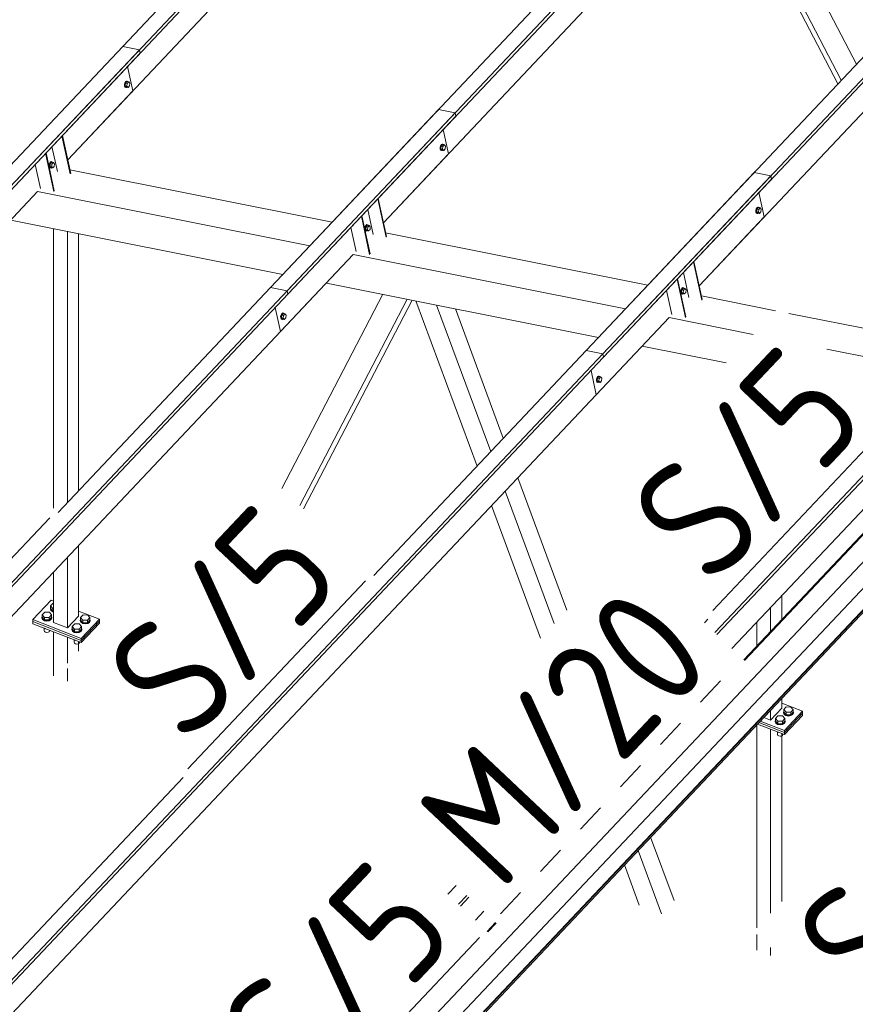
# Model space of a CAD drawing. Header units: millimetres. Extents: x -681 to 506, y -45 to 794.
# Tile 210 of 256: x -176 to -141, y 683 to 723. Entities that reach past the tile are written whole.
import ezdxf

# ---------------------------------------------------------------- set-up
doc = ezdxf.new("R2010")
doc.units = ezdxf.units.MM
doc.header["$LTSCALE"] = 0.6
doc.linetypes.add('XKITLINE00', pattern=[0])
doc.linetypes.add('XKITLINE02', pattern=[4, 2, -2])
for name, color, linetype, lineweight in [('Bolt', 7, 'Continuous', 0), ('Part', 2, 'Continuous', 0), ('PartMark', 3, 'Continuous', 0)]:
    doc.layers.add(name, color=color, linetype=linetype, lineweight=lineweight)
doc.styles.add('ISOCPEUR', font='ISOCPEUR.TTF')

msp = doc.modelspace()

# ---------------------------------------------------------------- linework, layer by layer
at = {"layer": 'Bolt', "color": 3, "linetype": 'XKITLINE00', "lineweight": 0}
for p, q in [((-171.184, 720.517), (-171.2, 720.451)), ((-171.152, 720.569), (-171.184, 720.517)), ((-171.177, 720.446), (-171.16, 720.513)), ((-171.16, 720.513), (-171.129, 720.564)), ((-171.093, 720.569), (-171.153, 720.505)), ((-171.114, 720.591), (-171.152, 720.569)), ((-171.129, 720.564), (-171.091, 720.586)), ((-171.114, 720.591), (-171.091, 720.586)), ((-171.093, 720.569), (-171.023, 720.555)), ((-171.091, 720.586), (-171.057, 720.573)), ((-171.083, 720.491), (-171.023, 720.555)), ((-171.057, 720.573), (-171.051, 720.56)), ((-171.023, 720.555), (-170.976, 720.504)), ((-171.2, 720.451), (-171.198, 720.386)), ((-171.198, 720.386), (-171.177, 720.342)), ((-171.174, 720.382), (-171.177, 720.446)), ((-171.177, 720.342), (-171.143, 720.328)), ((-171.153, 720.337), (-171.174, 720.382)), ((-171.153, 720.505), (-171.165, 720.391)), ((-171.165, 720.391), (-171.117, 720.341)), ((-171.165, 720.391), (-171.096, 720.378)), ((-171.153, 720.505), (-171.083, 720.491)), ((-171.119, 720.324), (-171.153, 720.337)), ((-171.143, 720.328), (-171.119, 720.324)), ((-171.096, 720.337), (-171.119, 720.324)), ((-171.117, 720.341), (-171.048, 720.327)), ((-171.096, 720.378), (-171.083, 720.491)), ((-171.048, 720.327), (-171.096, 720.378)), ((-170.988, 720.391), (-171.048, 720.327)), ((-170.976, 720.504), (-170.988, 720.391)), ((-158.176, 717.921), (-158.192, 717.854)), ((-158.192, 717.854), (-158.19, 717.79)), ((-158.19, 717.79), (-158.169, 717.745)), ((-158.144, 717.972), (-158.176, 717.921)), ((-158.169, 717.85), (-158.152, 717.916)), ((-158.166, 717.785), (-158.169, 717.85)), ((-158.169, 717.745), (-158.135, 717.732)), ((-158.145, 717.741), (-158.166, 717.785)), ((-158.145, 717.909), (-158.157, 717.795)), ((-158.157, 717.795), (-158.109, 717.745)), ((-158.157, 717.795), (-158.087, 717.781)), ((-158.152, 717.916), (-158.121, 717.968)), ((-158.085, 717.972), (-158.145, 717.909)), ((-158.145, 717.909), (-158.075, 717.895)), ((-158.111, 717.727), (-158.145, 717.741)), ((-158.106, 717.994), (-158.144, 717.972)), ((-158.135, 717.732), (-158.111, 717.727)), ((-158.121, 717.968), (-158.083, 717.99)), ((-158.088, 717.741), (-158.111, 717.727)), ((-158.109, 717.745), (-158.04, 717.731)), ((-158.106, 717.994), (-158.083, 717.99)), ((-158.087, 717.781), (-158.075, 717.895)), ((-158.04, 717.731), (-158.087, 717.781)), ((-158.085, 717.972), (-158.015, 717.958)), ((-158.083, 717.99), (-158.049, 717.977)), ((-158.075, 717.895), (-158.015, 717.958)), ((-158.049, 717.977), (-158.043, 717.964)), ((-157.98, 717.795), (-158.04, 717.731)), ((-158.015, 717.958), (-157.968, 717.908)), ((-157.968, 717.908), (-157.98, 717.795)), ((-174.214, 717.273), (-174.251, 717.251)), ((-174.228, 717.246), (-174.19, 717.268)), ((-174.214, 717.273), (-174.19, 717.268)), ((-174.19, 717.268), (-174.156, 717.255)), ((-174.283, 717.199), (-174.299, 717.133)), ((-174.299, 717.133), (-174.297, 717.068)), ((-174.297, 717.068), (-174.276, 717.024)), ((-174.251, 717.251), (-174.283, 717.199)), ((-174.276, 717.128), (-174.26, 717.195)), ((-174.274, 717.064), (-174.276, 717.128)), ((-174.276, 717.024), (-174.242, 717.01)), ((-174.253, 717.019), (-174.274, 717.064)), ((-174.252, 717.187), (-174.264, 717.073)), ((-174.264, 717.073), (-174.217, 717.023)), ((-174.264, 717.073), (-174.195, 717.06)), ((-174.26, 717.195), (-174.228, 717.246)), ((-174.219, 717.006), (-174.253, 717.019)), ((-174.192, 717.251), (-174.252, 717.187)), ((-174.252, 717.187), (-174.183, 717.173)), ((-174.242, 717.01), (-174.219, 717.006)), ((-174.196, 717.019), (-174.219, 717.006)), ((-174.217, 717.023), (-174.147, 717.009)), ((-174.195, 717.06), (-174.183, 717.173)), ((-174.147, 717.009), (-174.195, 717.06)), ((-174.192, 717.251), (-174.123, 717.237)), ((-174.183, 717.173), (-174.123, 717.237)), ((-174.156, 717.255), (-174.15, 717.242)), ((-174.087, 717.073), (-174.147, 717.009)), ((-174.123, 717.237), (-174.075, 717.186)), ((-174.075, 717.186), (-174.087, 717.073)), ((-145.168, 715.325), (-145.184, 715.258)), ((-145.184, 715.258), (-145.182, 715.194)), ((-145.136, 715.376), (-145.168, 715.325)), ((-145.161, 715.253), (-145.144, 715.32)), ((-145.158, 715.189), (-145.161, 715.253)), ((-145.137, 715.312), (-145.149, 715.199)), ((-145.144, 715.32), (-145.113, 715.371)), ((-145.077, 715.376), (-145.137, 715.312)), ((-145.137, 715.312), (-145.067, 715.298)), ((-145.098, 715.398), (-145.136, 715.376)), ((-145.113, 715.371), (-145.075, 715.393)), ((-145.098, 715.398), (-145.075, 715.393)), ((-145.079, 715.185), (-145.067, 715.298)), ((-145.077, 715.376), (-145.007, 715.362)), ((-145.075, 715.393), (-145.041, 715.38)), ((-145.067, 715.298), (-145.007, 715.362)), ((-145.041, 715.38), (-145.035, 715.367)), ((-145.007, 715.362), (-144.96, 715.312)), ((-144.96, 715.312), (-144.972, 715.198)), ((-145.182, 715.194), (-145.16, 715.149)), ((-145.16, 715.149), (-145.126, 715.136)), ((-145.137, 715.144), (-145.158, 715.189)), ((-145.149, 715.199), (-145.101, 715.149)), ((-145.149, 715.199), (-145.079, 715.185)), ((-145.103, 715.131), (-145.137, 715.144)), ((-145.126, 715.136), (-145.103, 715.131)), ((-145.08, 715.144), (-145.103, 715.131)), ((-145.101, 715.149), (-145.032, 715.135)), ((-145.032, 715.135), (-145.079, 715.185)), ((-144.972, 715.198), (-145.032, 715.135)), ((-161.275, 714.603), (-161.291, 714.536)), ((-161.291, 714.536), (-161.289, 714.472)), ((-161.289, 714.472), (-161.268, 714.427)), ((-161.243, 714.654), (-161.275, 714.603)), ((-161.268, 714.532), (-161.252, 714.598)), ((-161.266, 714.467), (-161.268, 714.532)), ((-161.268, 714.427), (-161.234, 714.414)), ((-161.244, 714.423), (-161.266, 714.467)), ((-161.244, 714.591), (-161.256, 714.477)), ((-161.256, 714.477), (-161.209, 714.427)), ((-161.256, 714.477), (-161.187, 714.463)), ((-161.252, 714.598), (-161.22, 714.65)), ((-161.184, 714.654), (-161.244, 714.591)), ((-161.244, 714.591), (-161.174, 714.577)), ((-161.206, 714.676), (-161.243, 714.654)), ((-161.22, 714.65), (-161.182, 714.672)), ((-161.209, 714.427), (-161.139, 714.413)), ((-161.206, 714.676), (-161.182, 714.672)), ((-161.187, 714.463), (-161.174, 714.577)), ((-161.139, 714.413), (-161.187, 714.463)), ((-161.184, 714.654), (-161.115, 714.64)), ((-161.182, 714.672), (-161.148, 714.659)), ((-161.174, 714.577), (-161.115, 714.64)), ((-161.148, 714.659), (-161.142, 714.646)), ((-161.079, 714.477), (-161.139, 714.413)), ((-161.115, 714.64), (-161.067, 714.59)), ((-161.067, 714.59), (-161.079, 714.477)), ((-161.21, 714.409), (-161.244, 714.423)), ((-161.234, 714.414), (-161.21, 714.409)), ((-161.188, 714.423), (-161.21, 714.409)), ((-148.267, 712.007), (-148.283, 711.94)), ((-148.235, 712.058), (-148.267, 712.007)), ((-148.26, 711.935), (-148.243, 712.002)), ((-148.236, 711.994), (-148.248, 711.881)), ((-148.243, 712.002), (-148.212, 712.053)), ((-148.176, 712.058), (-148.236, 711.994)), ((-148.236, 711.994), (-148.166, 711.98)), ((-148.198, 712.08), (-148.235, 712.058)), ((-148.212, 712.053), (-148.174, 712.075)), ((-148.198, 712.08), (-148.174, 712.075)), ((-148.176, 712.058), (-148.106, 712.044)), ((-148.174, 712.075), (-148.14, 712.062)), ((-148.166, 711.98), (-148.106, 712.044)), ((-148.14, 712.062), (-148.134, 712.049)), ((-148.106, 712.044), (-148.059, 711.994)), ((-148.059, 711.994), (-148.071, 711.88)), ((-148.283, 711.94), (-148.281, 711.876)), ((-148.281, 711.876), (-148.26, 711.831)), ((-148.258, 711.871), (-148.26, 711.935)), ((-148.26, 711.831), (-148.226, 711.818)), ((-148.236, 711.826), (-148.258, 711.871)), ((-148.248, 711.881), (-148.201, 711.831)), ((-148.248, 711.881), (-148.179, 711.867)), ((-148.202, 711.813), (-148.236, 711.826)), ((-148.226, 711.818), (-148.202, 711.813)), ((-148.179, 711.826), (-148.202, 711.813)), ((-148.201, 711.831), (-148.131, 711.817)), ((-148.179, 711.867), (-148.166, 711.98)), ((-148.131, 711.817), (-148.179, 711.867)), ((-148.071, 711.88), (-148.131, 711.817)), ((-164.747, 710.96), (-164.763, 710.894)), ((-164.763, 710.894), (-164.761, 710.829)), ((-164.761, 710.829), (-164.74, 710.785)), ((-164.715, 711.012), (-164.747, 710.96)), ((-164.74, 710.889), (-164.723, 710.956)), ((-164.738, 710.825), (-164.74, 710.889)), ((-164.74, 710.785), (-164.706, 710.771)), ((-164.716, 710.78), (-164.738, 710.825)), ((-164.716, 710.948), (-164.728, 710.834)), ((-164.728, 710.834), (-164.681, 710.784)), ((-164.728, 710.834), (-164.659, 710.821)), ((-164.723, 710.956), (-164.692, 711.007)), ((-164.656, 711.012), (-164.716, 710.948)), ((-164.716, 710.948), (-164.646, 710.934)), ((-164.682, 710.767), (-164.716, 710.78)), ((-164.678, 711.034), (-164.715, 711.012)), ((-164.692, 711.007), (-164.654, 711.029)), ((-164.659, 710.78), (-164.682, 710.767)), ((-164.681, 710.784), (-164.611, 710.77)), ((-164.678, 711.034), (-164.654, 711.029)), ((-164.659, 710.821), (-164.646, 710.934)), ((-164.611, 710.77), (-164.659, 710.821)), ((-164.656, 711.012), (-164.586, 710.998)), ((-164.654, 711.029), (-164.62, 711.016)), ((-164.646, 710.934), (-164.586, 710.998)), ((-164.62, 711.016), (-164.614, 711.003)), ((-164.551, 710.834), (-164.611, 710.77)), ((-164.586, 710.998), (-164.539, 710.947)), ((-164.539, 710.947), (-164.551, 710.834)), ((-164.706, 710.771), (-164.682, 710.767)), ((-151.739, 708.364), (-151.755, 708.297)), ((-151.707, 708.415), (-151.739, 708.364)), ((-151.732, 708.293), (-151.715, 708.359)), ((-151.708, 708.352), (-151.72, 708.238)), ((-151.715, 708.359), (-151.684, 708.411)), ((-151.648, 708.415), (-151.708, 708.352)), ((-151.708, 708.352), (-151.638, 708.338)), ((-151.669, 708.437), (-151.707, 708.415)), ((-151.684, 708.411), (-151.646, 708.433)), ((-151.669, 708.437), (-151.646, 708.433)), ((-151.648, 708.415), (-151.578, 708.401)), ((-151.646, 708.433), (-151.612, 708.42)), ((-151.638, 708.338), (-151.578, 708.401)), ((-151.612, 708.42), (-151.606, 708.407)), ((-151.578, 708.401), (-151.531, 708.351)), ((-151.531, 708.351), (-151.543, 708.238)), ((-151.755, 708.297), (-151.753, 708.233)), ((-151.753, 708.233), (-151.732, 708.188)), ((-151.729, 708.228), (-151.732, 708.293)), ((-151.732, 708.188), (-151.698, 708.175)), ((-151.708, 708.184), (-151.729, 708.228)), ((-151.72, 708.238), (-151.672, 708.188)), ((-151.72, 708.238), (-151.651, 708.224)), ((-151.674, 708.17), (-151.708, 708.184)), ((-151.698, 708.175), (-151.674, 708.17)), ((-151.651, 708.184), (-151.674, 708.17)), ((-151.672, 708.188), (-151.603, 708.174)), ((-151.651, 708.224), (-151.638, 708.338)), ((-151.603, 708.174), (-151.651, 708.224)), ((-151.543, 708.238), (-151.603, 708.174)), ((-174.237, 698.969), (-174.137, 699.074)), ((-174.137, 699.074), (-174.116, 699.074)), ((-174.583, 698.602), (-174.483, 698.708)), ((-174.483, 698.708), (-174.291, 698.705)), ((-174.291, 698.705), (-174.198, 698.597)), ((-174.25, 698.862), (-174.237, 698.891)), ((-174.225, 698.796), (-174.25, 698.862)), ((-174.25, 698.837), (-174.25, 698.862)), ((-174.225, 698.77), (-174.25, 698.837)), ((-174.237, 698.862), (-174.237, 698.969)), ((-174.145, 698.86), (-174.237, 698.969)), ((-174.145, 698.754), (-174.237, 698.862)), ((-174.151, 698.746), (-174.225, 698.796)), ((-174.225, 698.77), (-174.151, 698.721)), ((-174.151, 698.746), (-174.116, 698.74)), ((-174.151, 698.721), (-174.116, 698.714)), ((-174.145, 698.754), (-174.145, 698.86)), ((-174.145, 698.86), (-174.116, 698.86)), ((-174.116, 698.753), (-174.145, 698.754)), ((-174.596, 698.496), (-174.583, 698.525)), ((-174.571, 698.43), (-174.596, 698.496)), ((-174.596, 698.47), (-174.596, 698.496)), ((-174.571, 698.404), (-174.596, 698.47)), ((-174.583, 698.496), (-174.583, 698.602)), ((-174.491, 698.494), (-174.583, 698.602)), ((-174.491, 698.387), (-174.583, 698.496)), ((-174.497, 698.38), (-174.571, 698.43)), ((-174.571, 698.404), (-174.497, 698.355)), ((-174.395, 698.361), (-174.497, 698.38)), ((-174.497, 698.355), (-174.395, 698.335)), ((-174.491, 698.387), (-174.491, 698.494)), ((-174.298, 698.491), (-174.491, 698.494)), ((-174.491, 698.387), (-174.298, 698.385)), ((-174.292, 698.377), (-174.395, 698.361)), ((-174.395, 698.335), (-174.292, 698.352)), ((-174.198, 698.597), (-174.298, 698.491)), ((-174.298, 698.385), (-174.298, 698.491)), ((-174.298, 698.385), (-174.198, 698.49)), ((-174.215, 698.425), (-174.292, 698.377)), ((-174.292, 698.352), (-174.215, 698.399)), ((-174.185, 698.49), (-174.215, 698.425)), ((-174.215, 698.399), (-174.185, 698.465)), ((-174.198, 698.49), (-174.198, 698.597)), ((-174.198, 698.525), (-174.185, 698.49)), ((-174.185, 698.465), (-174.185, 698.49)), ((-173.348, 698.121), (-173.248, 698.226)), ((-173.248, 698.226), (-173.056, 698.224)), ((-173.056, 698.224), (-172.963, 698.115)), ((-173.015, 698.381), (-173.002, 698.41)), ((-172.99, 698.314), (-173.015, 698.381)), ((-173.015, 698.355), (-173.015, 698.381)), ((-172.99, 698.289), (-173.015, 698.355)), ((-173.002, 698.487), (-172.903, 698.593)), ((-173.002, 698.38), (-173.002, 698.487)), ((-172.91, 698.378), (-173.002, 698.487)), ((-172.91, 698.272), (-173.002, 698.38)), ((-172.917, 698.265), (-172.99, 698.314)), ((-172.99, 698.289), (-172.917, 698.239)), ((-172.814, 698.246), (-172.917, 698.265)), ((-172.917, 698.239), (-172.814, 698.22)), ((-172.91, 698.272), (-172.91, 698.378)), ((-172.717, 698.376), (-172.91, 698.378)), ((-172.91, 698.272), (-172.717, 698.269)), ((-172.903, 698.593), (-172.71, 698.59)), ((-172.711, 698.262), (-172.814, 698.246)), ((-172.814, 698.22), (-172.711, 698.236)), ((-172.618, 698.481), (-172.717, 698.376)), ((-172.717, 698.269), (-172.717, 698.376)), ((-172.717, 698.269), (-172.618, 698.375)), ((-172.634, 698.309), (-172.711, 698.262)), ((-172.711, 698.236), (-172.634, 698.284)), ((-172.71, 698.59), (-172.618, 698.481)), ((-172.604, 698.375), (-172.634, 698.309)), ((-172.634, 698.284), (-172.604, 698.349)), ((-172.618, 698.375), (-172.618, 698.481)), ((-172.618, 698.409), (-172.604, 698.375)), ((-172.604, 698.349), (-172.604, 698.375)), ((-174.508, 698.051), (-174.491, 698.03)), ((-174.502, 697.941), (-174.502, 698.043)), ((-174.488, 697.905), (-174.502, 697.941)), ((-174.491, 698.03), (-174.491, 698.044)), ((-174.491, 698.03), (-174.453, 698.029)), ((-174.488, 697.905), (-174.448, 697.879)), ((-174.448, 697.879), (-174.393, 697.868)), ((-174.393, 697.868), (-174.337, 697.877)), ((-174.337, 697.877), (-174.296, 697.903)), ((-174.296, 697.903), (-174.28, 697.938)), ((-174.28, 697.938), (-174.28, 697.962)), ((-173.361, 698.014), (-173.348, 698.043)), ((-173.336, 697.948), (-173.361, 698.014)), ((-173.361, 697.989), (-173.361, 698.014)), ((-173.336, 697.922), (-173.361, 697.989)), ((-173.348, 698.014), (-173.348, 698.121)), ((-173.256, 698.012), (-173.348, 698.121)), ((-173.256, 697.906), (-173.348, 698.014)), ((-173.262, 697.898), (-173.336, 697.948)), ((-173.336, 697.922), (-173.262, 697.873)), ((-173.16, 697.879), (-173.262, 697.898)), ((-173.262, 697.873), (-173.16, 697.854)), ((-173.256, 697.906), (-173.256, 698.012)), ((-173.063, 698.009), (-173.256, 698.012)), ((-173.256, 697.906), (-173.063, 697.903)), ((-173.057, 697.896), (-173.16, 697.879)), ((-173.16, 697.854), (-173.057, 697.87)), ((-172.963, 698.115), (-173.063, 698.009)), ((-173.063, 697.903), (-172.963, 698.009)), ((-173.063, 697.903), (-173.063, 698.009)), ((-172.98, 697.943), (-173.057, 697.896)), ((-173.057, 697.87), (-172.98, 697.917)), ((-172.95, 698.009), (-172.98, 697.943)), ((-172.98, 697.917), (-172.95, 697.983)), ((-172.963, 698.009), (-172.963, 698.115)), ((-172.963, 698.043), (-172.95, 698.009)), ((-172.95, 697.983), (-172.95, 698.009)), ((-173.274, 697.569), (-173.256, 697.548)), ((-173.267, 697.46), (-173.267, 697.561)), ((-173.253, 697.424), (-173.267, 697.46)), ((-173.256, 697.548), (-173.256, 697.562)), ((-173.256, 697.548), (-173.218, 697.548)), ((-173.253, 697.424), (-173.213, 697.397)), ((-173.213, 697.397), (-173.158, 697.387)), ((-173.158, 697.387), (-173.102, 697.396)), ((-173.102, 697.396), (-173.061, 697.421)), ((-173.061, 697.421), (-173.045, 697.457)), ((-173.045, 697.457), (-173.045, 697.48)), ((-144.043, 694.589), (-144.03, 694.618)), ((-144.018, 694.523), (-144.043, 694.589)), ((-144.043, 694.564), (-144.043, 694.589)), ((-144.018, 694.497), (-144.043, 694.564)), ((-144.03, 694.695), (-143.93, 694.801)), ((-144.03, 694.589), (-144.03, 694.695)), ((-143.938, 694.587), (-144.03, 694.695)), ((-143.938, 694.48), (-144.03, 694.589)), ((-143.938, 694.48), (-143.938, 694.587)), ((-143.745, 694.584), (-143.938, 694.587)), ((-143.93, 694.801), (-143.738, 694.798)), ((-143.646, 694.69), (-143.745, 694.584)), ((-143.745, 694.478), (-143.646, 694.584)), ((-143.745, 694.478), (-143.745, 694.584)), ((-143.738, 694.798), (-143.646, 694.69)), ((-143.632, 694.583), (-143.662, 694.518)), ((-143.662, 694.492), (-143.632, 694.558)), ((-143.646, 694.584), (-143.646, 694.69)), ((-143.646, 694.618), (-143.632, 694.583)), ((-143.632, 694.558), (-143.632, 694.583)), ((-144.389, 694.223), (-144.376, 694.252)), ((-144.364, 694.156), (-144.389, 694.223)), ((-144.389, 694.197), (-144.389, 694.223)), ((-144.364, 694.131), (-144.389, 694.197)), ((-144.376, 694.329), (-144.276, 694.435)), ((-144.376, 694.223), (-144.376, 694.329)), ((-144.284, 694.221), (-144.376, 694.329)), ((-144.284, 694.114), (-144.376, 694.223)), ((-144.29, 694.107), (-144.364, 694.156)), ((-144.284, 694.114), (-144.284, 694.221)), ((-144.091, 694.218), (-144.284, 694.221)), ((-144.276, 694.435), (-144.084, 694.432)), ((-143.991, 694.324), (-144.091, 694.218)), ((-144.091, 694.111), (-144.091, 694.218)), ((-144.091, 694.111), (-143.991, 694.217)), ((-144.008, 694.151), (-144.085, 694.104)), ((-144.084, 694.432), (-143.991, 694.324)), ((-143.945, 694.473), (-144.018, 694.523)), ((-144.018, 694.497), (-143.945, 694.448)), ((-143.978, 694.217), (-144.008, 694.151)), ((-144.008, 694.126), (-143.978, 694.191)), ((-143.991, 694.217), (-143.991, 694.324)), ((-143.991, 694.251), (-143.978, 694.217)), ((-143.978, 694.191), (-143.978, 694.217)), ((-143.842, 694.454), (-143.945, 694.473)), ((-143.945, 694.448), (-143.842, 694.429)), ((-143.938, 694.48), (-143.745, 694.478)), ((-143.739, 694.47), (-143.842, 694.454)), ((-143.842, 694.429), (-143.739, 694.445)), ((-143.662, 694.518), (-143.739, 694.47)), ((-143.739, 694.445), (-143.662, 694.492)), ((-144.364, 694.131), (-144.29, 694.081)), ((-144.302, 693.778), (-144.284, 693.757)), ((-144.295, 693.668), (-144.295, 693.77)), ((-144.188, 694.088), (-144.29, 694.107)), ((-144.29, 694.081), (-144.188, 694.062)), ((-144.284, 694.114), (-144.091, 694.111)), ((-144.284, 693.757), (-144.284, 693.771)), ((-144.284, 693.757), (-144.246, 693.756)), ((-144.085, 694.104), (-144.188, 694.088)), ((-144.188, 694.062), (-144.085, 694.079)), ((-144.085, 694.079), (-144.008, 694.126)), ((-144.281, 693.632), (-144.295, 693.668)), ((-144.281, 693.632), (-144.241, 693.606)), ((-144.241, 693.606), (-144.186, 693.595)), ((-144.186, 693.595), (-144.13, 693.604)), ((-144.13, 693.604), (-144.089, 693.63)), ((-144.089, 693.63), (-144.073, 693.665)), ((-144.073, 693.665), (-144.073, 693.688))]:
    msp.add_line(p, q, dxfattribs=at)
at = {"layer": 'Part', "color": 2, "linetype": 'XKITLINE00', "lineweight": 0}
for p, q in [((-177.5, 714.547), (-140.758, 753.467)), ((-177.47, 714.41), (-140.625, 753.44)), ((-173.536, 717.35), (-143.074, 749.618)), ((-147.52, 712.157), (-117.057, 744.426)), ((-151.484, 709.354), (-123.579, 738.913)), ((-151.454, 709.217), (-123.463, 738.868)), ((-164.492, 711.95), (-146.462, 731.048)), ((-164.462, 711.814), (-146.406, 730.94)), ((-178.187, 714.684), (-163.587, 730.15)), ((-160.528, 714.754), (-145.994, 730.15)), ((-141.805, 720.472), (-146.548, 729.562)), ((-141.663, 720.623), (-146.405, 729.713)), ((-165.179, 712.087), (-150.579, 727.554)), ((-152.171, 709.491), (-137.571, 724.957)), ((-141.033, 721.29), (-142.447, 724.001)), ((-209.779, 680.354), (-170.583, 721.874)), ((-209.749, 680.217), (-170.553, 721.737)), ((-186.937, 705.415), (-171.27, 722.011)), ((-170.583, 721.874), (-171.27, 722.011)), ((-170.553, 721.737), (-170.583, 721.874)), ((-170.857, 720.188), (-171.074, 721.186)), ((-173.536, 717.35), (-170.857, 720.188)), ((-173.929, 702.819), (-158.262, 719.414)), ((-157.575, 719.277), (-158.262, 719.414)), ((-196.771, 677.757), (-157.575, 719.277)), ((-196.741, 677.621), (-157.545, 719.141)), ((-157.545, 719.141), (-157.575, 719.277)), ((-157.849, 717.592), (-158.065, 718.59)), ((-173.429, 716.762), (-173.77, 718.33)), ((-173.412, 716.78), (-173.753, 718.348)), ((-173.959, 716.867), (-174.182, 717.893)), ((-174.104, 716.047), (-174.444, 717.615)), ((-174.087, 716.066), (-174.427, 717.634)), ((-160.528, 714.754), (-157.849, 717.592)), ((-174.661, 716.159), (-174.878, 717.156)), ((-173.445, 716.932), (-162.642, 714.776)), ((-183.763, 675.161), (-144.567, 716.681)), ((-183.733, 675.025), (-144.537, 716.544)), ((-160.921, 700.222), (-145.254, 716.818)), ((-144.567, 716.681), (-145.254, 716.818)), ((-144.537, 716.544), (-144.567, 716.681)), ((-205.815, 683.157), (-174.776, 716.036)), ((-177.774, 712.861), (-174.776, 716.036)), ((-174.777, 716.037), (-163.564, 713.799)), ((-160.421, 714.165), (-160.762, 715.733)), ((-160.404, 714.184), (-160.745, 715.752)), ((-144.841, 714.995), (-145.057, 715.993)), ((-160.951, 714.271), (-161.174, 715.297)), ((-175.882, 714.865), (-164.67, 712.627)), ((-161.096, 713.451), (-161.436, 715.019)), ((-161.078, 713.469), (-161.419, 715.037)), ((-147.52, 712.157), (-144.841, 714.995)), ((-174.116, 702.995), (-174.116, 714.512)), ((-161.653, 713.562), (-161.87, 714.56)), ((-173.546, 703.225), (-173.546, 714.399)), ((-173.085, 703.713), (-173.085, 714.307)), ((-160.437, 714.335), (-149.634, 712.179)), ((-192.807, 680.561), (-161.768, 713.44)), ((-164.766, 710.265), (-161.768, 713.44)), ((-161.768, 713.44), (-150.556, 711.202)), ((-146.87, 697.866), (-132.179, 713.428)), ((-146.786, 697.787), (-132.095, 713.349)), ((-168.392, 671.512), (-129.196, 713.032)), ((-147.413, 711.569), (-147.754, 713.137)), ((-147.396, 711.587), (-147.736, 713.155)), ((-148.088, 710.855), (-148.428, 712.423)), ((-148.07, 710.873), (-148.411, 712.441)), ((-147.943, 711.675), (-148.166, 712.701)), ((-164.492, 711.95), (-165.179, 712.087)), ((-162.874, 712.269), (-151.662, 710.031)), ((-130.967, 712.284), (-145.658, 696.722)), ((-160.554, 711.805), (-164.718, 703.807)), ((-164.492, 711.95), (-164.462, 711.814)), ((-163.978, 703.108), (-159.554, 711.606)), ((-148.645, 710.966), (-148.862, 711.963)), ((-147.429, 711.739), (-144.379, 711.13)), ((-129.587, 711.536), (-168.783, 670.016)), ((-128.985, 711.3), (-168.181, 669.78)), ((-128.967, 711.289), (-168.163, 669.769)), ((-164.982, 711.263), (-164.766, 710.265)), ((-163.822, 702.961), (-159.344, 711.564)), ((-156.671, 704.724), (-159.186, 711.533)), ((-156.108, 705.322), (-158.339, 711.363)), ((-155.589, 705.871), (-157.56, 711.208)), ((-179.799, 677.965), (-148.76, 710.843)), ((-168.192, 669.656), (-128.996, 711.176)), ((-151.758, 707.668), (-148.76, 710.843)), ((-148.76, 710.844), (-145.301, 710.153)), ((-143.821, 711.019), (-136.626, 709.583)), ((-149.866, 709.672), (-146.407, 708.982)), ((-151.484, 709.354), (-152.171, 709.491)), ((-151.484, 709.354), (-151.454, 709.217)), ((-142.261, 709.547), (-137.548, 708.606)), ((-151.974, 708.666), (-151.758, 707.668)), ((-146.173, 697.208), (-135.752, 708.247)), ((-136.182, 706.81), (-145.683, 696.746)), ((-152.972, 698.786), (-154.988, 704.246)), ((-153.49, 698.236), (-155.507, 703.696)), ((-154.054, 697.639), (-156.071, 703.099)), ((-173.085, 698.543), (-173.085, 701.452)), ((-173.546, 698.055), (-173.546, 700.964)), ((-174.116, 698.277), (-174.116, 700.36)), ((-174.223, 699.196), (-174.972, 698.402)), ((-174.223, 699.196), (-174.116, 699.154)), ((-144.113, 698.41), (-144.113, 699.391)), ((-173.085, 698.752), (-172.228, 698.418)), ((-144.574, 697.921), (-144.574, 698.902)), ((-174.972, 698.402), (-172.978, 697.624)), ((-174.972, 698.402), (-174.972, 698.317)), ((-174.972, 698.317), (-172.978, 697.539)), ((-174.972, 698.232), (-174.972, 698.317)), ((-172.978, 697.539), (-174.972, 698.317)), ((-172.978, 697.454), (-174.972, 698.232)), ((-173.546, 698.055), (-174.116, 698.277)), ((-173.085, 698.543), (-173.546, 698.055)), ((-172.228, 698.418), (-172.978, 697.624)), ((-172.228, 698.333), (-172.978, 697.539)), ((-172.228, 698.333), (-172.978, 697.539)), ((-172.228, 698.248), (-172.978, 697.454)), ((-172.228, 698.333), (-172.228, 698.418)), ((-172.228, 698.248), (-172.228, 698.333)), ((-147.302, 698.274), (-147.162, 698.422)), ((-145.144, 697.317), (-145.144, 698.299)), ((-174.116, 696.083), (-174.116, 697.898)), ((-173.546, 696.61), (-173.546, 697.675)), ((-173.085, 697.098), (-173.085, 697.496)), ((-172.978, 697.624), (-172.978, 697.539)), ((-172.978, 697.539), (-172.978, 697.454)), ((-173.546, 695.86), (-173.546, 696.39)), ((-144.113, 694.751), (-144.113, 695.163)), ((-143.256, 694.626), (-144.113, 694.96)), ((-144.113, 694.751), (-144.574, 694.263)), ((-144.574, 694.263), (-144.574, 694.675)), ((-143.256, 694.626), (-144.006, 693.832)), ((-143.256, 694.541), (-143.256, 694.626)), ((-145.061, 694.159), (-144.006, 693.747)), ((-144.006, 693.747), (-145.061, 694.159)), ((-145.002, 694.221), (-144.006, 693.832)), ((-144.574, 694.263), (-144.858, 694.374)), ((-143.256, 694.541), (-144.006, 693.747)), ((-143.256, 694.541), (-144.006, 693.747)), ((-143.256, 694.456), (-144.006, 693.662)), ((-143.256, 694.456), (-143.256, 694.541)), ((-145.144, 685.696), (-145.144, 694.071)), ((-144.006, 693.662), (-145.12, 694.097)), ((-144.574, 686.3), (-144.574, 693.884)), ((-144.006, 693.832), (-144.006, 693.747)), ((-144.006, 693.747), (-144.006, 693.662)), ((-144.113, 686.788), (-144.113, 693.704)), ((-184.451, 675.298), (-168.783, 691.894)), ((-148.553, 686.822), (-149.519, 689.437)), ((-149.072, 686.272), (-150.038, 688.887)), ((-149.988, 686.63), (-150.601, 688.29)), ((-157.868, 687.082), (-157.524, 687.446)), ((-157.436, 686.674), (-157.091, 687.038)), ((-157.352, 686.595), (-157.008, 686.959)), ((-156.739, 686.016), (-156.395, 686.381)), ((-155.905, 685.918), (-156.249, 685.554)), ((-155.88, 685.894), (-156.224, 685.53)), ((-145.144, 684.782), (-145.144, 685.43)), ((-144.574, 684.56), (-144.574, 684.892))]:
    msp.add_line(p, q, dxfattribs=at)
at = {"layer": 'PartMark', "color": 1, "linetype": 'XKITLINE00', "lineweight": 0}
for p, q in [((-146.96, 698.782), (-139.647, 706.528)), ((-181.59, 694.85), (-174.277, 702.597)), ((-168.582, 692.254), (-161.269, 700)), ((-163.884, 677.561), (-156.571, 685.307))]:
    msp.add_line(p, q, dxfattribs=at)
at = {"layer": 'PartMark', "color": 1, "linetype": 'XKITLINE02', "lineweight": 0}
msp.add_line((-155.703, 686.278), (-146.03, 696.524), dxfattribs=at)

# ---------------------------------------------------------------- texts
at = {"layer": 'PartMark', "color": 1, "style": 'ISOCPEUR', "width": 0.85}
for s, p in [('S/5', (-146.984, 699.63)), ('S/5', (-168.606, 693.102)), ('M/20', (-155.728, 687.126)), ('S/5', (-140.227, 682.164)), ('S/5', (-163.908, 678.409))]:
    msp.add_text(s, height=5, rotation=46.6502, dxfattribs=at).set_placement(p)

doc.saveas('drawing.dxf')
